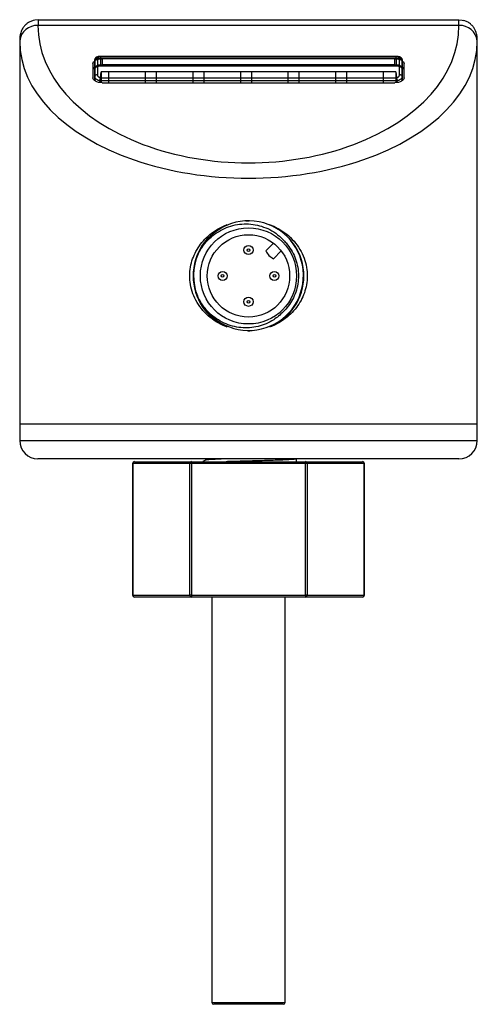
# Model space of a CAD drawing. Header units: millimetres. Extents: x 88 to 475, y 10 to 285.
# Tile 2 of 3: x 88 to 163, y 124 to 285. Entities that reach past the tile are written whole.
import ezdxf

# ---------------------------------------------------------------- set-up
doc = ezdxf.new("R2010")
doc.units = ezdxf.units.MM

msp = doc.modelspace()

# ---------------------------------------------------------------- linework, layer by layer
at = {"color": 7, "linetype": 'Continuous', "lineweight": 25}
for p, q in [((160.17, 284.41), (91.17, 284.41)), ((91.22, 285.38), (160.13, 285.38)), ((88.17, 281.92), (88.18, 281.81)), ((88.17, 281.8), (88.17, 219.08)), ((163.17, 219.08), (163.17, 281.8)), ((100.92, 279.22), (100.92, 276.36)), ((149.9, 279.34), (101.45, 279.34)), ((101.45, 279.14), (101.45, 279.34)), ((149.9, 279.34), (101.45, 279.34)), ((149.9, 279.14), (149.9, 279.34)), ((150.42, 276.36), (150.42, 279.22)), ((100.17, 278.15), (100.17, 275.86)), ((100.47, 276.09), (100.47, 278.79)), ((100.47, 278.79), (100.47, 277.27)), ((101.45, 279.14), (149.9, 279.14)), ((101.45, 277.8), (101.45, 279.14)), ((101.45, 277.8), (149.9, 277.8)), ((149.67, 278.97), (101.67, 278.97)), ((101.67, 278.97), (101.67, 277.96)), ((149.67, 277.96), (101.67, 277.96)), ((149.67, 277.96), (149.67, 278.97)), ((149.9, 279.14), (149.9, 277.8)), ((150.87, 278.79), (150.87, 276.09)), ((150.87, 277.27), (150.87, 278.79)), ((151.17, 275.86), (151.17, 278.15)), ((100.47, 277.27), (100.47, 275.37)), ((100.47, 275.37), (100.47, 276.09)), ((101.33, 275.07), (101.52, 276.83)), ((101.52, 276.83), (101.52, 275.05)), ((149.82, 276.83), (101.52, 276.83)), ((102.8, 275.05), (102.8, 276.87)), ((102.8, 276.87), (108.8, 276.87)), ((108.8, 275.05), (108.8, 276.87)), ((110.6, 276.87), (116.6, 276.87)), ((110.6, 275.05), (110.6, 276.87)), ((116.6, 275.05), (116.6, 276.87)), ((118.4, 276.87), (124.4, 276.87)), ((118.4, 275.05), (118.4, 276.87)), ((124.4, 275.05), (124.4, 276.87)), ((126.2, 276.87), (132.2, 276.87)), ((126.2, 275.05), (126.2, 276.87)), ((132.2, 275.05), (132.2, 276.87)), ((134, 276.87), (140, 276.87)), ((134, 275.05), (134, 276.87)), ((140, 275.05), (140, 276.87)), ((141.8, 276.87), (147.8, 276.87)), ((141.8, 275.05), (141.8, 276.87)), ((147.8, 275.05), (147.8, 276.87)), ((149.82, 276.83), (149.82, 275.05)), ((149.82, 276.83), (150.02, 275.07)), ((150.87, 275.37), (150.87, 277.27)), ((150.87, 276.09), (150.87, 275.37)), ((101.45, 275.38), (101.45, 275.86)), ((101.45, 275.86), (149.9, 275.86)), ((149.9, 275.38), (101.45, 275.38)), ((101.45, 275.38), (101.45, 275.05)), ((101.67, 275.05), (149.67, 275.05)), ((149.9, 275.38), (149.9, 275.86)), ((149.9, 275.05), (149.9, 275.38)), ((122.15, 251.75), (122.19, 251.66)), ((129.2, 251.75), (129.16, 251.67)), ((129.77, 248.75), (128.49, 247.47)), ((129.77, 246.2), (131.04, 247.47)), ((122.15, 235.01), (122.19, 235.09)), ((129.2, 235.01), (129.16, 235.1)), ((88.17, 219.08), (88.17, 216.38)), ((163.17, 219.08), (88.17, 219.08)), ((163.17, 216.38), (163.17, 219.08)), ((88.17, 216.38), (163.17, 216.38)), ((160.17, 213.38), (91.17, 213.38)), ((133.55, 212.93), (133.55, 213.37)), ((106.67, 212.63), (106.67, 191.03)), ((106.71, 212.63), (106.67, 212.63)), ((116.06, 212.63), (106.71, 212.63)), ((106.71, 212.63), (106.71, 191.03)), ((106.97, 212.93), (116.32, 212.93)), ((116.32, 212.63), (116.06, 212.63)), ((116.06, 191.03), (116.06, 212.63)), ((116.32, 212.93), (135.03, 212.93)), ((116.32, 212.93), (116.32, 212.63)), ((135.03, 212.63), (116.32, 212.63)), ((116.32, 212.63), (116.32, 191.03)), ((135.03, 212.93), (135.03, 212.63)), ((135.03, 212.93), (144.38, 212.93)), ((135.03, 191.03), (135.03, 212.63)), ((135.29, 212.63), (135.03, 212.63)), ((135.29, 212.63), (135.29, 191.03)), ((144.64, 212.63), (135.29, 212.63)), ((144.64, 191.03), (144.64, 212.63)), ((144.68, 212.63), (144.64, 212.63)), ((144.68, 191.03), (144.68, 212.63)), ((106.71, 191.03), (106.67, 191.03)), ((106.71, 191.03), (116.06, 191.03)), ((116.32, 190.73), (106.97, 190.73)), ((116.32, 191.03), (116.06, 191.03)), ((116.32, 191.03), (135.03, 191.03)), ((116.32, 191.03), (116.32, 190.73)), ((135.03, 190.73), (116.32, 190.73)), ((119.67, 190.73), (119.67, 124.28)), ((131.67, 124.28), (131.67, 190.73)), ((135.03, 191.03), (135.03, 190.73)), ((135.29, 191.03), (135.03, 191.03)), ((144.38, 190.73), (135.03, 190.73)), ((135.29, 191.03), (144.64, 191.03)), ((144.68, 191.03), (144.64, 191.03)), ((119.67, 124.28), (131.67, 124.28)), ((131.37, 123.98), (119.97, 123.98))]:
    msp.add_line(p, q, dxfattribs=at)
at = {"color": 7, "linetype": 'Continuous', "lineweight": 25, "flags": 128}
for points in [[(91.22, 285.38), (90.63, 285.32), (90.4, 285.27)], [(160.13, 285.38), (160.71, 285.32), (160.96, 285.26)], [(100.17, 278.15), (100.2, 278.31), (100.29, 278.46), (100.43, 278.6), (100.61, 278.73), (100.84, 278.83), (101.1, 278.9), (101.38, 278.95), (101.67, 278.97)], [(101.67, 277.96), (101.38, 277.94), (101.1, 277.9), (100.84, 277.82), (100.61, 277.72), (100.43, 277.6), (100.29, 277.46), (100.2, 277.3), (100.17, 277.14)], [(100.47, 277.27), (100.49, 277.37), (100.55, 277.47), (100.64, 277.56), (100.76, 277.64), (100.91, 277.71), (101.07, 277.76), (101.26, 277.79), (101.45, 277.8)], [(149.67, 278.97), (149.97, 278.95), (150.25, 278.9), (150.51, 278.83), (150.73, 278.73), (150.92, 278.6), (151.06, 278.46), (151.14, 278.31), (151.17, 278.15)], [(151.17, 277.14), (151.14, 277.3), (151.06, 277.46), (150.92, 277.6), (150.73, 277.72), (150.51, 277.82), (150.25, 277.9), (149.97, 277.94), (149.67, 277.96)], [(149.9, 277.8), (150.09, 277.79), (150.27, 277.76), (150.44, 277.71), (150.59, 277.64), (150.71, 277.56), (150.8, 277.47), (150.85, 277.37), (150.87, 277.27)], [(100.92, 276.36), (100.84, 276.35), (100.75, 276.34), (100.67, 276.31), (100.6, 276.28), (100.55, 276.24), (100.51, 276.19), (100.48, 276.14), (100.47, 276.09)], [(150.87, 276.09), (150.86, 276.14), (150.84, 276.19), (150.8, 276.24), (150.74, 276.28), (150.67, 276.31), (150.6, 276.34), (150.51, 276.35), (150.42, 276.36)], [(101.67, 275.05), (101.38, 275.06), (101.1, 275.11), (100.84, 275.18), (100.61, 275.28), (100.43, 275.41), (100.29, 275.55), (100.2, 275.7), (100.17, 275.86)], [(151.17, 275.86), (151.14, 275.7), (151.06, 275.55), (150.92, 275.41), (150.73, 275.28), (150.51, 275.18), (150.25, 275.11), (149.97, 275.06), (149.67, 275.05)]]:
    msp.add_lwpolyline(points, dxfattribs=at)
at = {"color": 7, "linetype": 'Continuous', "lineweight": 25}
for centre, radius in [((125.67, 243.38), 7.88), ((125.67, 243.38), 6.75), ((125.67, 247.62), 0.75), ((125.67, 247.62), 0.225), ((121.43, 243.38), 0.75), ((129.92, 243.38), 0.75), ((121.43, 243.38), 0.225), ((129.92, 243.38), 0.225), ((125.67, 239.14), 0.75), ((125.67, 239.14), 0.225)]:
    msp.add_circle(centre, radius, dxfattribs=at)
for centre, radius, start, end in [((90.94, 281.64), 2.78, 85.2749, 174.6968), ((160.4, 281.64), 2.78, 5.3032, 94.7251), ((100.92, 278.78), 0.444, 89.2777, 179.259), ((150.43, 278.78), 0.444, 0.741, 90.7223), ((125.69, 243.43), 8.99, 205.8822, 156.697), ((125.67, 243.38), 9.08, 112.8208, 247.1792), ((125.67, 243.38), 9.08, 292.8208, 67.1792), ((125.67, 243.38), 9, 156.3817, 201.3817), ((131.16, 248.87), 3.01, 207.5753, 242.4247), ((91.17, 216.38), 3, 180, 270), ((160.17, 216.38), 3, 270, 0), ((106.97, 212.63), 0.3, 90, 180), ((106.99, 212.65), 0.282, 94.4019, 183.8113), ((116.34, 212.65), 0.282, 94.4019, 183.8113), ((135, 212.65), 0.282, 356.1887, 85.5981), ((144.38, 212.63), 0.3, 0, 90), ((144.36, 212.65), 0.282, 356.1887, 85.5981), ((106.97, 191.03), 0.3, 180, 270), ((106.99, 191.01), 0.282, 176.1887, 265.5981), ((116.34, 191.01), 0.282, 176.1887, 265.5981), ((135, 191.01), 0.282, 274.4019, 3.8113), ((144.38, 191.03), 0.3, 270, 0), ((144.36, 191.01), 0.282, 274.4019, 3.8113), ((119.97, 124.28), 0.3, 180, 270), ((131.37, 124.28), 0.3, 270, 0)]:
    msp.add_arc(centre, radius, start, end, dxfattribs=at)
for centre, major_axis, ratio, start_param, end_param in [((125.67, 284.32), (34.5, 0), 0.649408, 3.137437, 6.287341), ((125.67, 281.8), (37.5, 0), 0.597455, 3.141432, 6.283573), ((125.67, 281.8), (37.5, 0), 0.597455, 0.000388, 0.004155)]:
    msp.add_ellipse(centre, major_axis=major_axis, ratio=ratio, start_param=start_param, end_param=end_param, dxfattribs=at)
for points, knots in [([(90.4, 285.26), (90.21, 285.2), (89.84, 285.07), (89.36, 284.76), (88.98, 284.4), (88.68, 284.01), (88.47, 283.62), (88.33, 283.25), (88.25, 282.92), (88.21, 282.63), (88.18, 282.37), (88.18, 282.15), (88.17, 281.98), (88.17, 281.91)], [0, 0, 0, 0, 0.123317, 0.238829, 0.346064, 0.445517, 0.537104, 0.620086, 0.693649, 0.762315, 0.837793, 0.931311, 1, 1, 1, 1]), ([(91.22, 285.38), (91.21, 285.35), (91.19, 285.29), (91.18, 284.92), (91.17, 284.58), (91.17, 284.41)], [0, 0, 0, 0, 0.415593, 0.703637, 1, 1, 1, 1]), ([(160.17, 284.41), (160.17, 284.64), (160.17, 285.04), (160.15, 285.33), (160.14, 285.36), (160.13, 285.38)], [0, 0, 0, 0, 0.415829, 0.70376, 1, 1, 1, 1]), ([(163.17, 281.91), (163.17, 281.92), (163.17, 282.13), (163.17, 282.36), (163.13, 282.76), (163.06, 283.1), (162.94, 283.48), (162.74, 283.9), (162.44, 284.32), (162.04, 284.72), (161.54, 285.06), (161.16, 285.19), (160.96, 285.26)], [0, 0, 0, 0, 0.007824, 0.187884, 0.275111, 0.347371, 0.431527, 0.528034, 0.634353, 0.751036, 0.874657, 1, 1, 1, 1]), ([(101.4, 279.34), (101.36, 279.34), (101.24, 279.34), (101.02, 279.32), (100.83, 279.28), (100.65, 279.17), (100.54, 279.04), (100.48, 278.91), (100.48, 278.82), (100.48, 278.79)], [0, 0, 0, 0, 0.090219, 0.273143, 0.5255, 0.661064, 0.794028, 0.931607, 1, 1, 1, 1]), ([(101.45, 279.34), (101.43, 279.33), (101.35, 279.33), (101.25, 279.33), (101.13, 279.32), (101.02, 279.3), (100.94, 279.26), (100.93, 279.24), (100.92, 279.22)], [0, 0, 0, 0, 0.073471, 0.256586, 0.351631, 0.57194, 0.795778, 1, 1, 1, 1]), ([(150.87, 278.79), (150.87, 278.84), (150.86, 278.95), (150.78, 279.08), (150.67, 279.19), (150.55, 279.26), (150.38, 279.31), (150.16, 279.33), (149.95, 279.34), (149.85, 279.34), (149.84, 279.34)], [0, 0, 0, 0, 0.113113, 0.228212, 0.332334, 0.438441, 0.567268, 0.801225, 0.962057, 1, 1, 1, 1]), ([(150.42, 279.22), (150.42, 279.24), (150.41, 279.26), (150.33, 279.3), (150.22, 279.32), (150.1, 279.33), (150, 279.33), (149.92, 279.33), (149.9, 279.34)], [0, 0, 0, 0, 0.204222, 0.42806, 0.648369, 0.743414, 0.926529, 1, 1, 1, 1]), ([(100.47, 278.79), (100.48, 278.82), (100.5, 278.9), (100.65, 279), (100.85, 279.07), (101.08, 279.11), (101.27, 279.13), (101.41, 279.13), (101.45, 279.14)], [0, 0, 0, 0, 0.195242, 0.411904, 0.631976, 0.729642, 0.922006, 1, 1, 1, 1]), ([(149.9, 279.14), (149.94, 279.13), (150.08, 279.13), (150.26, 279.11), (150.49, 279.07), (150.69, 279), (150.85, 278.9), (150.86, 278.82), (150.87, 278.79)], [0, 0, 0, 0, 0.077994, 0.270358, 0.368024, 0.588096, 0.804758, 1, 1, 1, 1]), ([(101.45, 275.38), (101.36, 275.38), (101.17, 275.39), (100.91, 275.48), (100.68, 275.64), (100.51, 275.84), (100.48, 276.01), (100.47, 276.09)], [0, 0, 0, 0, 0.168594, 0.367207, 0.543187, 0.775082, 1, 1, 1, 1]), ([(100.92, 276.36), (100.92, 276.36), (100.92, 276.3), (100.94, 276.19), (101.03, 276.05), (101.16, 275.94), (101.3, 275.87), (101.4, 275.87), (101.45, 275.86)], [0, 0, 0, 0, 0.000416, 0.235206, 0.473763, 0.649238, 0.840846, 1, 1, 1, 1]), ([(149.9, 275.86), (149.94, 275.87), (150.05, 275.87), (150.19, 275.94), (150.31, 276.05), (150.4, 276.19), (150.42, 276.3), (150.42, 276.36)], [0, 0, 0, 0, 0.159154, 0.350764, 0.52624, 0.764798, 1, 1, 1, 1]), ([(150.87, 276.09), (150.87, 276.09), (150.87, 276.01), (150.83, 275.84), (150.67, 275.64), (150.43, 275.48), (150.17, 275.39), (149.98, 275.38), (149.9, 275.38)], [0, 0, 0, 0, 0.000398, 0.224923, 0.456816, 0.632795, 0.831407, 1, 1, 1, 1]), ([(117.43, 246.99), (117.76, 247.57), (118.34, 248.58), (119.52, 249.77), (120.72, 250.66), (122.05, 251.33), (123.48, 251.77), (124.95, 251.95), (126.41, 251.87), (127.83, 251.55), (129.2, 250.99), (130.49, 250.17), (131.21, 249.43), (131.57, 249.06)], [0, 0, 0, 0, 0.118845, 0.207005, 0.295165, 0.383354, 0.471522, 0.558674, 0.645825, 0.730748, 0.815665, 0.907833, 1, 1, 1, 1]), ([(125.67, 252.38), (125.66, 252.38), (125.58, 252.37), (125.43, 252.36), (125.3, 252.34), (125.23, 252.33)], [0, 0, 0, 0, 0.106104, 0.529847, 1, 1, 1, 1]), ([(125.76, 252.37), (125.75, 252.37), (125.72, 252.38), (125.69, 252.38), (125.67, 252.38)], [0, 0, 0, 0, 0.47395, 1, 1, 1, 1]), ([(122.15, 235.01), (121.66, 235.21), (120.69, 235.63), (119.36, 236.54), (118.18, 237.67), (117.22, 238.99), (116.53, 240.44), (116.13, 241.92), (116.01, 243.41), (116.13, 244.82), (116.48, 246.17), (117.04, 247.43), (117.8, 248.6), (118.76, 249.69), (119.92, 250.64), (121.08, 251.32), (121.85, 251.63), (122.15, 251.75)], [0, 0, 0, 0, 0.071983, 0.143959, 0.218908, 0.293823, 0.365142, 0.436424, 0.501185, 0.565947, 0.627481, 0.689035, 0.75313, 0.817246, 0.886976, 0.956717, 1, 1, 1, 1]), ([(129.2, 251.75), (129.68, 251.54), (130.66, 251.13), (131.99, 250.22), (133.17, 249.09), (134.13, 247.77), (134.82, 246.32), (135.22, 244.84), (135.34, 243.35), (135.22, 241.94), (134.86, 240.59), (134.31, 239.33), (133.55, 238.16), (132.58, 237.07), (131.42, 236.12), (130.26, 235.44), (129.49, 235.13), (129.2, 235.01)], [0, 0, 0, 0, 0.071983, 0.143959, 0.218908, 0.293823, 0.365142, 0.436424, 0.501185, 0.565947, 0.627481, 0.689035, 0.75313, 0.817246, 0.886976, 0.956717, 1, 1, 1, 1]), ([(131.57, 249.06), (131.74, 248.87), (132.22, 248.35), (132.86, 247.38), (133.43, 246.13), (133.78, 244.8), (133.9, 243.42), (133.79, 242.05), (133.46, 240.73), (132.92, 239.5), (132.22, 238.4), (131.64, 237.79), (131.35, 237.48)], [0, 0, 0, 0, 0.058438, 0.164282, 0.270126, 0.377499, 0.484872, 0.590716, 0.69656, 0.802404, 0.901202, 1, 1, 1, 1]), ([(131.35, 237.48), (130.86, 237.02), (130.02, 236.24), (128.58, 235.51), (127.25, 235.06), (125.85, 234.85), (124.43, 234.86), (123.03, 235.12), (121.67, 235.61), (120.41, 236.32), (119.27, 237.23), (118.28, 238.34), (117.65, 239.33), (117.37, 239.94), (117.29, 240.1)], [0, 0, 0, 0, 0.1189649, 0.2018514, 0.28476, 0.368148, 0.451536, 0.5364241, 0.6213259, 0.7067531, 0.7921801, 0.8803343, 0.9684888, 1, 1, 1, 1]), ([(125.58, 234.39), (125.6, 234.39), (125.63, 234.38), (125.66, 234.38), (125.67, 234.38)], [0, 0, 0, 0, 0.47395, 1, 1, 1, 1]), ([(125.67, 234.38), (125.69, 234.38), (125.77, 234.39), (125.91, 234.4), (126.05, 234.42), (126.12, 234.43)], [0, 0, 0, 0, 0.106104, 0.529847, 1, 1, 1, 1]), ([(118.62, 213.18), (118.49, 213.1), (118.34, 213.02), (118.2, 212.93), (118.19, 212.93)], [0, 0, 0, 0, 0.9534133, 1, 1, 1, 1]), ([(118.61, 213.38), (118.61, 213.37), (118.61, 213.3), (118.61, 213.23), (118.61, 213.17)], [0, 0, 0, 0, 0.134917, 1, 1, 1, 1]), ([(121.87, 213.38), (121.75, 213.38), (121.21, 213.36), (120.4, 213.32), (119.53, 213.28), (118.95, 213.24), (118.65, 213.2), (118.65, 213.18), (118.65, 213.18)], [0, 0, 0, 0, 0.061584, 0.280657, 0.498615, 0.711841, 0.928279, 1, 1, 1, 1]), ([(133.54, 213.37), (133.54, 213.37), (133.6, 213.35), (133.4, 213.32), (132.93, 213.28), (132.12, 213.24), (131.04, 213.19), (129.86, 213.15), (128.56, 213.11), (127.15, 213.07), (125.53, 213.03), (123.93, 212.98), (122.74, 212.95), (122.16, 212.93), (122.03, 212.93)], [0, 0, 0, 0, 0.004501, 0.104984, 0.203349, 0.302362, 0.403062, 0.503334, 0.574107, 0.672781, 0.773389, 0.873825, 0.972105, 1, 1, 1, 1])]:
    msp.add_open_spline(points, degree=3, knots=knots, dxfattribs=at)

doc.saveas('drawing.dxf')
